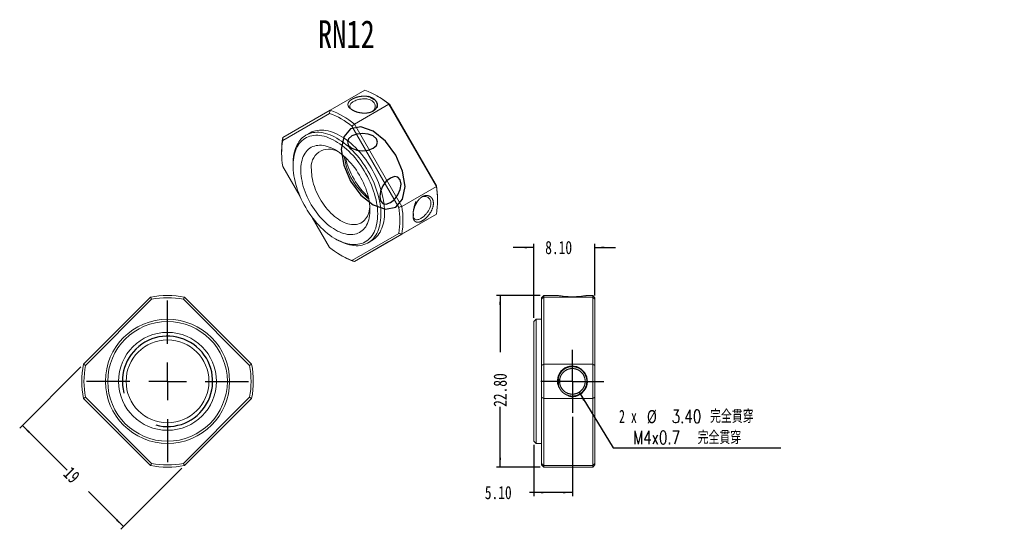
# Model space of a CAD drawing. Header units: millimetres. Extents: x 50 to 312, y 39 to 174.
import ezdxf

# ---------------------------------------------------------------- set-up
doc = ezdxf.new("R2010")
doc.units = ezdxf.units.MM
doc.layers.add('FORMAT', color=7, linetype='Continuous')
doc.styles.add('SLDTEXTSTYLE0', font='TXT', dxfattribs={"width": 0.75})
doc.styles.add('SLDTEXTSTYLE1', font='TXT', dxfattribs={"width": 0.666667})
doc.styles.add('SLDTEXTSTYLE2', font='TXT', dxfattribs={"width": 0.75, "bigfont": 'bigfont'})
doc.dimstyles.new('SLDDIMSTYLE0', dxfattribs={"dimtxt": 3.5, "dimasz": 2.5, "dimexe": 0, "dimexo": 0.0625, "dimgap": 0.875, "dimtad": 0, "dimlfac": 0.5, "dimrnd": 1e-09, "dimzin": 12, "dimdsep": 46, "dimtxsty": 'SLDTEXTSTYLE0', "dimsah": 1, "dimcen": 0.09, "dimadec": 0, "dimazin": 3, "dimtfac": 1, "dimtofl": 0, "dimtmove": 0, "dimatfit": 3, "dimfxl": 1, "dimfrac": 2, "dimtolj": 1, "dimtzin": 12, "dimarcsym": 0})
doc.dimstyles.new('SLDDIMSTYLE1', dxfattribs={"dimtxt": 3.5, "dimasz": 2.5, "dimexe": 0, "dimexo": 0.0625, "dimgap": 0.875, "dimtad": 0, "dimlfac": 0.5, "dimrnd": 1e-09, "dimzin": 4, "dimdsep": 46, "dimtxsty": 'SLDTEXTSTYLE0', "dimsah": 1, "dimcen": 0.09, "dimadec": 0, "dimazin": 1, "dimtfac": 1, "dimtofl": 0, "dimtmove": 0, "dimatfit": 3, "dimfxl": 1, "dimfrac": 2, "dimtolj": 1, "dimtzin": 12, "dimarcsym": 0})
doc.dimstyles.new('SLDDIMSTYLE2', dxfattribs={"dimtxt": 3.5, "dimasz": 2.5, "dimexe": 0, "dimexo": 0.0625, "dimgap": 0.875, "dimtad": 0, "dimlfac": 0.5, "dimrnd": 1e-09, "dimzin": 4, "dimdsep": 46, "dimtxsty": 'SLDTEXTSTYLE0', "dimsah": 1, "dimcen": 0.09, "dimadec": 0, "dimazin": 1, "dimtfac": 1, "dimtmove": 0, "dimatfit": 0, "dimfxl": 1, "dimfrac": 2, "dimtolj": 1, "dimtzin": 12, "dimarcsym": 0})
doc.dimstyles.new('SLDDIMSTYLE3', dxfattribs={"dimtxt": 3.5, "dimasz": 2.5, "dimexe": 0, "dimexo": 0.0625, "dimgap": 0.875, "dimtad": 0, "dimtih": 1, "dimtoh": 1, "dimdec": 0, "dimlfac": 0.5, "dimrnd": 1e-09, "dimzin": 12, "dimdsep": 46, "dimtxsty": 'SLDTEXTSTYLE0', "dimsah": 1, "dimcen": 0, "dimadec": 0, "dimazin": 3, "dimtfac": 1, "dimtofl": 0, "dimtmove": 0, "dimatfit": 3, "dimfxl": 1, "dimfrac": 2, "dimtolj": 1, "dimtzin": 12, "dimarcsym": 0})

# ---------------------------------------------------------------- blocks, each defined once
blk = doc.blocks.new('_D')
at = {"layer": 'FORMAT'}
for p, q in [((66.35, 81.9), (50.12, 65.67)), ((50.82, 66.38), (62.69, 54.52)), ((93.22, 55.03), (76.99, 38.8)), ((77.69, 39.51), (68.36, 48.85))]:
    blk.add_line(p, q, dxfattribs=at)
for points in [[(50.82, 66.38), (52.42, 64.43), (52.77, 64.79)], [(77.69, 39.51), (76.1, 41.45), (75.75, 41.1)]]:
    blk.add_solid(points, dxfattribs=at)
at = {"layer": 'FORMAT', "insert": (63.91, 55.74, -6.3), "char_height": 3.5, "attachment_point": 1, "rotation": 315, "style": 'SLDTEXTSTYLE0'}
blk.add_mtext('19', dxfattribs=at)
blk = doc.blocks.new('SW_CENTERMARKSYMBOL_0')
at = {"layer": 'FORMAT', "color": 0}
for p, q in [((0, 10), (0, 21.5)), ((0, 0), (0, 5)), ((-10, 0), (-21.5, 0)), ((0, 0), (-5, 0)), ((0, 0), (0, -5)), ((0, 0), (5, 0)), ((10, 0), (21.5, 0)), ((0, -10), (0, -21.5))]:
    blk.add_line(p, q, dxfattribs=at)
blk = doc.blocks.new('_D_1')
at = {"layer": 'FORMAT'}
for p, q in [((188.39, 100.89), (176.79, 100.89)), ((177.79, 100.89), (177.79, 85.8)), ((177.79, 55.29), (177.79, 71.31)), ((188.39, 55.29), (176.79, 55.29))]:
    blk.add_line(p, q, dxfattribs=at)
for points in [[(177.79, 100.89), (177.54, 98.39), (178.04, 98.39)], [(177.79, 55.29), (178.04, 57.79), (177.54, 57.79)]]:
    blk.add_solid(points, dxfattribs=at)
at = {"layer": 'FORMAT', "insert": (176.05, 71.31, 0.1), "char_height": 3.5, "attachment_point": 1, "rotation": 90, "style": 'SLDTEXTSTYLE0'}
blk.add_mtext('22.80', dxfattribs=at)
blk = doc.blocks.new('_D_2')
at = {"layer": 'FORMAT'}
for p, q in [((186.79, 113.64), (181.29, 113.64)), ((186.79, 94.99), (186.79, 114.64)), ((202.99, 100.88), (202.99, 114.64)), ((202.99, 113.64), (208.49, 113.64))]:
    blk.add_line(p, q, dxfattribs=at)
for points in [[(186.79, 113.64), (184.29, 113.89), (184.29, 113.39)], [(202.99, 113.64), (205.49, 113.39), (205.49, 113.89)]]:
    blk.add_solid(points, dxfattribs=at)
at = {"layer": 'FORMAT', "insert": (189.77, 115.38, 0.1), "char_height": 3.5, "attachment_point": 1, "style": 'SLDTEXTSTYLE0'}
blk.add_mtext('8.10', dxfattribs=at)
blk = doc.blocks.new('_D_3')
at = {"layer": 'FORMAT'}
for p, q in [((196.99, 68.69), (196.99, 47.58)), ((186.79, 61.19), (186.79, 47.58)), ((186.79, 48.58), (185.61, 48.58)), ((196.99, 48.58), (186.79, 48.58))]:
    blk.add_line(p, q, dxfattribs=at)
for points in [[(186.79, 48.58), (189.29, 48.33), (189.29, 48.83)], [(196.99, 48.58), (194.49, 48.83), (194.49, 48.33)]]:
    blk.add_solid(points, dxfattribs=at)
at = {"layer": 'FORMAT', "insert": (173.72, 50.31, 0.1), "char_height": 3.5, "attachment_point": 1, "style": 'SLDTEXTSTYLE0'}
blk.add_mtext('5.10', dxfattribs=at)
blk = doc.blocks.new('_D_4')
at = {"layer": 'FORMAT'}
for p, q in [((198.76, 75.19), (207.79, 60.41)), ((207.79, 60.41), (252.38, 60.41))]:
    blk.add_line(p, q, dxfattribs=at)
blk.add_solid([(198.76, 75.19), (199.85, 72.92), (200.28, 73.18)], dxfattribs=at)
at = {"layer": 'FORMAT', "char_height": 3.5, "attachment_point": 1}
for s, insert, style in [('2 x', (209.38, 70.53, 0.1), 'SLDTEXTSTYLE1'), ('%%c', (216.79, 70.47, 0.1), 'SLDTEXTSTYLE0'), ('3.40 \\M+18AAE\\M+19153\\M+18AD1\\M+190FA', (223.38, 70.53, 0.1), 'SLDTEXTSTYLE2'), ('M4x0.7  \\M+18AAE\\M+19153\\M+18AD1\\M+190FA', (213.13, 64.92, 0.1), 'SLDTEXTSTYLE2')]:
    blk.add_mtext(s, dxfattribs=dict(at, insert=insert, style=style))
blk = doc.blocks.new('SW_CENTERMARKSYMBOL_1')
at = {"layer": 'FORMAT', "color": 0}
for p, q in [((0, 5), (0, 8.4)), ((0, 0), (0, 5)), ((-5, 0), (-8.4, 0)), ((0, 0), (-5, 0)), ((0, 0), (0, -5)), ((0, 0), (5, 0)), ((5, 0), (8.4, 0)), ((0, -5), (0, -8.4))]:
    blk.add_line(p, q, dxfattribs=at)

msp = doc.modelspace()

# ---------------------------------------------------------------- linework, layer by layer
at = {"color": 7, "linetype": 'Continuous', "lineweight": 15}
for p, q in [((132.652, 150.073), (141.845, 155.38)), ((145.47, 153.657), (145.046, 153.902)), ((132.437, 149.256), (120.016, 142.084)), ((120.049, 142.795), (132.652, 150.073)), ((148.241, 151.687), (139.049, 146.381)), ((160.845, 129.858), (148.241, 151.687)), ((148.457, 151.601), (160.878, 130.087)), ((127.177, 144.025), (126.187, 143.453)), ((150.837, 124.291), (138.416, 145.805)), ((139.049, 146.381), (151.652, 124.551)), ((119.729, 139.287), (119.729, 138.797)), ((120.016, 135.179), (124.619, 127.206)), ((122.769, 135.899), (122.769, 135.409)), ((151.652, 124.551), (160.845, 129.858)), ((161.165, 125.98), (161.165, 126.469)), ((127.833, 121.639), (132.437, 113.665)), ((148.241, 115.193), (160.845, 122.471)), ((160.845, 122.471), (151.652, 117.164)), ((134.01, 115.937), (134.435, 115.692)), ((138.416, 110.214), (150.837, 117.387)), ((151.652, 117.164), (139.049, 109.886)), ((139.049, 109.886), (148.241, 115.193)), ((142.686, 114.874), (143.676, 115.445)), ((135.424, 111.609), (135.848, 111.364)), ((67.057, 82.611), (84.88, 100.435)), ((85.176, 99.882), (67.61, 82.316)), ((111.197, 82.316), (93.631, 99.882)), ((93.927, 100.435), (111.75, 82.611)), ((189.386, 100.888), (188.786, 100.288)), ((188.786, 99.882), (188.786, 100.288)), ((188.786, 82.316), (188.786, 99.882)), ((193.16, 100.888), (189.386, 100.888)), ((189.386, 100.888), (189.386, 100.435)), ((189.386, 100.435), (189.386, 82.611)), ((202.386, 100.435), (189.386, 100.435)), ((202.386, 100.888), (200.812, 100.888)), ((202.986, 100.288), (202.386, 100.888)), ((202.386, 100.435), (202.386, 100.888)), ((202.386, 82.611), (202.386, 100.435)), ((202.986, 100.288), (202.986, 99.882)), ((202.986, 99.882), (202.986, 82.316)), ((187.386, 94.588), (186.786, 93.988)), ((188.786, 94.588), (187.386, 94.588)), ((187.386, 94.588), (187.386, 61.588)), ((186.786, 62.188), (186.786, 93.988)), ((188.786, 73.86), (188.786, 82.316)), ((189.386, 82.611), (189.386, 73.565)), ((189.386, 82.611), (202.386, 82.611)), ((202.386, 73.565), (202.386, 82.611)), ((202.986, 82.316), (202.986, 73.86)), ((84.88, 55.741), (67.057, 73.565)), ((67.61, 73.86), (85.176, 56.294)), ((93.631, 56.294), (111.197, 73.86)), ((111.75, 73.565), (93.927, 55.741)), ((188.786, 56.294), (188.786, 73.86)), ((202.386, 73.565), (189.386, 73.565)), ((189.386, 73.565), (189.386, 55.741)), ((202.386, 55.741), (202.386, 73.565)), ((202.986, 73.86), (202.986, 56.294)), ((186.786, 62.188), (187.386, 61.588)), ((187.386, 61.588), (188.786, 61.588)), ((188.786, 55.888), (188.786, 56.294)), ((188.786, 55.888), (189.386, 55.288)), ((189.386, 55.741), (202.386, 55.741)), ((189.386, 55.741), (189.386, 55.288)), ((189.386, 55.288), (202.386, 55.288)), ((202.386, 55.288), (202.986, 55.888)), ((202.386, 55.288), (202.386, 55.741)), ((202.986, 56.294), (202.986, 55.888))]:
    msp.add_line(p, q, dxfattribs=at)
at = {"color": 7, "linetype": 'Continuous', "lineweight": 15, "flags": 128}
for points in [[(122.769, 135.899), (122.778, 136.427), (122.819, 137.113), (122.892, 137.777), (122.997, 138.418), (123.134, 139.032), (123.303, 139.619), (123.502, 140.176), (123.732, 140.703), (123.992, 141.198), (124.281, 141.659), (124.599, 142.086), (124.943, 142.476), (125.315, 142.83), (125.711, 143.145), (126.132, 143.421), (126.576, 143.658), (127.042, 143.854), (127.529, 144.009), (128.035, 144.123), (128.558, 144.195), (129.098, 144.225), (129.653, 144.213), (130.222, 144.16), (130.802, 144.064), (131.392, 143.927), (131.991, 143.749), (132.596, 143.53), (133.207, 143.271), (133.821, 142.973), (134.436, 142.636)], [(143.676, 115.445), (143.731, 115.477), (144.152, 115.754), (144.548, 116.069), (144.919, 116.422), (145.264, 116.813), (145.581, 117.239), (145.87, 117.7), (146.13, 118.195), (146.36, 118.722), (146.56, 119.28), (146.729, 119.867), (146.866, 120.481), (146.971, 121.121), (147.044, 121.785), (147.084, 122.472), (147.093, 123.178), (147.068, 123.903), (147.011, 124.644), (146.922, 125.399), (146.801, 126.167), (146.648, 126.944), (146.464, 127.729), (146.249, 128.52), (146.004, 129.314), (145.73, 130.109), (145.426, 130.903), (145.095, 131.694), (144.737, 132.479), (144.353, 133.257), (143.944, 134.025), (143.511, 134.781), (143.056, 135.523), (142.58, 136.249), (142.083, 136.957), (141.568, 137.644), (141.036, 138.31), (140.489, 138.951), (139.927, 139.567), (139.352, 140.156), (138.767, 140.715), (138.172, 141.244), (137.57, 141.741), (136.962, 142.204), (136.349, 142.633), (135.734, 143.025), (135.118, 143.381), (134.503, 143.699), (133.891, 143.977), (133.283, 144.216), (132.68, 144.415), (132.086, 144.572), (131.5, 144.689), (130.926, 144.763), (130.364, 144.796), (129.816, 144.787), (129.284, 144.736), (128.769, 144.643), (128.273, 144.508), (127.797, 144.332), (127.341, 144.116), (127.177, 144.025)], [(134.012, 141.902), (133.409, 142.231), (132.807, 142.523), (132.209, 142.775), (131.616, 142.987), (131.029, 143.158), (130.452, 143.289), (129.885, 143.378), (129.329, 143.425), (128.787, 143.431), (128.26, 143.394), (127.75, 143.316), (127.258, 143.197), (126.785, 143.036), (126.333, 142.835), (125.904, 142.593), (125.497, 142.312), (125.115, 141.993), (124.759, 141.635), (124.43, 141.241), (124.128, 140.812), (123.855, 140.348), (123.611, 139.851), (123.397, 139.323), (123.213, 138.765), (123.061, 138.178), (122.94, 137.565), (122.851, 136.927), (122.794, 136.265), (122.77, 135.583), (122.778, 134.881), (122.819, 134.162), (122.892, 133.428), (122.996, 132.681), (123.133, 131.923), (123.301, 131.156), (123.5, 130.383), (123.729, 129.606), (123.988, 128.827), (124.275, 128.048), (124.591, 127.272), (124.934, 126.5), (125.303, 125.735), (125.697, 124.98), (126.116, 124.235), (126.557, 123.505), (127.019, 122.79), (127.502, 122.092), (128.003, 121.414), (128.522, 120.758), (129.056, 120.126), (129.605, 119.519), (130.167, 118.938), (130.739, 118.387), (131.322, 117.866), (131.911, 117.377), (132.507, 116.921), (133.107, 116.5), (133.71, 116.115), (134.314, 115.766), (134.917, 115.455), (135.517, 115.184), (136.113, 114.952), (136.703, 114.76), (137.285, 114.609), (137.857, 114.499), (138.419, 114.43), (138.968, 114.404), (139.502, 114.419), (140.021, 114.477), (140.523, 114.575), (141.005, 114.716), (141.468, 114.897), (141.909, 115.118), (142.327, 115.38), (142.721, 115.68), (143.09, 116.019), (143.433, 116.394), (143.749, 116.806), (144.037, 117.253), (144.295, 117.733), (144.525, 118.246), (144.723, 118.79), (144.891, 119.362), (145.028, 119.962), (145.133, 120.588), (145.206, 121.238), (145.246, 121.911), (145.254, 122.603), (145.23, 123.314), (145.173, 124.04), (145.084, 124.781), (144.964, 125.534), (144.811, 126.297), (144.628, 127.067), (144.414, 127.842), (144.17, 128.621), (143.896, 129.4), (143.594, 130.178), (143.265, 130.952), (142.909, 131.721), (142.527, 132.481), (142.121, 133.231), (141.691, 133.969), (141.239, 134.692), (140.766, 135.399), (140.274, 136.087), (139.764, 136.754), (139.237, 137.398), (138.695, 138.018), (138.14, 138.612), (137.572, 139.178), (136.995, 139.715), (136.409, 140.22), (135.816, 140.692), (135.217, 141.131), (134.616, 141.535), (134.012, 141.902)], [(134.436, 142.636), (135.052, 142.262), (135.666, 141.851), (136.277, 141.405), (136.882, 140.925), (137.481, 140.412), (138.071, 139.868), (138.651, 139.294), (139.219, 138.691), (139.774, 138.062), (140.314, 137.408), (140.838, 136.732), (141.344, 136.034), (141.831, 135.317), (142.297, 134.583), (142.741, 133.833), (143.162, 133.071), (143.558, 132.298), (143.929, 131.516), (144.274, 130.727), (144.591, 129.935), (144.881, 129.14), (145.14, 128.345), (145.37, 127.552), (145.57, 126.764), (145.739, 125.983), (145.876, 125.21), (145.981, 124.448), (146.054, 123.7), (146.095, 122.967), (146.103, 122.251), (146.078, 121.554), (146.021, 120.879), (145.932, 120.226), (145.811, 119.599), (145.658, 118.998), (145.474, 118.426), (145.259, 117.883), (145.014, 117.372), (144.74, 116.894), (144.436, 116.45), (144.105, 116.041), (143.747, 115.669), (143.363, 115.335), (142.954, 115.039), (142.521, 114.783), (142.066, 114.566), (141.59, 114.39), (141.093, 114.256), (140.578, 114.163), (140.046, 114.112), (139.499, 114.102), (138.937, 114.135), (138.362, 114.21), (137.777, 114.326), (137.183, 114.484), (136.58, 114.682), (135.972, 114.921), (135.359, 115.2), (134.744, 115.518), (134.435, 115.692)], [(134.012, 139.534), (134.557, 139.201), (135.099, 138.832), (135.638, 138.428), (136.171, 137.99), (136.697, 137.521), (137.213, 137.022), (137.718, 136.494), (138.21, 135.939), (138.687, 135.36), (139.147, 134.758), (139.59, 134.136), (140.013, 133.495), (140.415, 132.839), (140.795, 132.168), (141.15, 131.486), (141.481, 130.795), (141.785, 130.098), (142.062, 129.396), (142.311, 128.693), (142.531, 127.99), (142.72, 127.291), (142.879, 126.598), (143.007, 125.912), (143.104, 125.237), (143.168, 124.576), (143.2, 123.929), (143.2, 123.3), (143.168, 122.69), (143.104, 122.103), (143.007, 121.539), (142.879, 121.002), (142.72, 120.492), (142.531, 120.012), (142.311, 119.563), (142.062, 119.147), (141.785, 118.765), (141.481, 118.419), (141.15, 118.109), (140.795, 117.838), (140.415, 117.606), (140.013, 117.413), (139.59, 117.261), (139.147, 117.15), (138.687, 117.08), (138.21, 117.052), (137.718, 117.065), (137.213, 117.12), (136.697, 117.217), (136.171, 117.354), (135.638, 117.532), (135.099, 117.75), (134.557, 118.008), (134.012, 118.304), (133.468, 118.637), (132.925, 119.006), (132.386, 119.41), (131.853, 119.847), (131.327, 120.316), (130.811, 120.816), (130.306, 121.344), (129.815, 121.898), (129.338, 122.477), (128.877, 123.079), (128.434, 123.701), (128.011, 124.342), (127.609, 124.999), (127.23, 125.669), (126.874, 126.351), (126.543, 127.042), (126.239, 127.739), (125.962, 128.441), (125.713, 129.144), (125.494, 129.847), (125.304, 130.546), (125.145, 131.24), (125.017, 131.925), (124.921, 132.6), (124.856, 133.262), (124.824, 133.908), (124.824, 134.538), (124.856, 135.147), (124.921, 135.734), (125.017, 136.298), (125.145, 136.836), (125.304, 137.345), (125.494, 137.826), (125.713, 138.275), (125.962, 138.691), (126.239, 139.072), (126.543, 139.419), (126.874, 139.728), (127.23, 139.999), (127.609, 140.231), (128.011, 140.424), (128.434, 140.576), (128.877, 140.687), (129.338, 140.757), (129.815, 140.786), (130.306, 140.772), (130.811, 140.717), (131.327, 140.621), (131.853, 140.483), (132.386, 140.305), (132.925, 140.087), (133.468, 139.829), (134.012, 139.534)], [(127.648, 134.225), (127.664, 133.634), (127.713, 133.027), (127.795, 132.406), (127.908, 131.774), (128.053, 131.133), (128.228, 130.487), (128.434, 129.837), (128.669, 129.187), (128.933, 128.539), (129.224, 127.896), (129.541, 127.261), (129.882, 126.636), (130.247, 126.024), (130.633, 125.428), (131.04, 124.85), (131.465, 124.292), (131.906, 123.758), (132.363, 123.248), (132.832, 122.765), (133.312, 122.312), (133.801, 121.89), (134.297, 121.5), (134.797, 121.146), (135.3, 120.827), (135.804, 120.546), (136.306, 120.303), (136.805, 120.1), (137.297, 119.937), (137.782, 119.815), (138.257, 119.735), (138.72, 119.697), (139.169, 119.701), (139.603, 119.747), (140.019, 119.835), (140.415, 119.964), (140.791, 120.134), (141.144, 120.345), (141.474, 120.595), (141.778, 120.884), (142.055, 121.209), (142.305, 121.57), (142.525, 121.966), (142.716, 122.394), (142.876, 122.853), (143.005, 123.341), (143.103, 123.855), (143.168, 124.395), (143.175, 124.48)]]:
    msp.add_lwpolyline(points, dxfattribs=at)
at = {"color": 7, "linetype": 'Continuous', "lineweight": 15}
for radius in [16.5, 15.9, 13, 11]:
    msp.add_circle((89.403, 78.088), radius, dxfattribs=at)
for centre, radius, start, end in [((134.511, 135.29), 21.387, 50.05909, 69.94629), ((133.419, 132.953), 23.955, 51.11747, 59.7989), ((125.155, 129.738), 20.832, 50.46486, 69.54051), ((125.319, 129.983), 21.387, 50.05909, 69.94629), ((138.094, 139.378), 18.365, 169.27732, 180.28522), ((140.565, 138.631), 20.838, 170.46372, 189.53628), ((132.298, 135.039), 4.721, 58.70892, 189.92839), ((153.743, 140.309), 17.559, 188.1306, 231.86402), ((157.504, 142.48), 21.413, 193.31141, 226.68322), ((139.774, 126.165), 21.392, 350.05801, 9.94199), ((137.206, 126.387), 23.959, 0.19619, 8.88405), ((130.287, 120.839), 20.838, 350.46372, 9.53628), ((130.581, 120.858), 21.392, 350.05801, 9.94199), ((145.698, 129.732), 20.832, 230.46486, 249.54051), ((145.251, 127.524), 18.696, 239.80739, 250.62826), ((89.403, 78.088), 22.8, 78.55731, 101.44269), ((89.403, 78.088), 22.2, 79.02138, 100.97862), ((89.403, 78.088), 22.8, 168.55731, 191.44269), ((89.403, 78.088), 22.2, 169.02138, 190.97862), ((89.403, 78.088), 22.2, 349.02138, 10.97862), ((89.403, 78.088), 22.8, 348.55731, 11.44269), ((89.403, 78.088), 22.8, 258.55731, 281.44269), ((89.403, 78.088), 22.2, 259.02138, 280.97862)]:
    msp.add_arc(centre, radius, start, end, dxfattribs=at)
for points, knots in [([(142.716, 153.789), (143.993, 153.312), (144.896, 152.528), (145.153, 151.643), (145.031, 150.877), (144.649, 150.279), (144.079, 149.843), (143.427, 149.545), (142.754, 149.376), (142.025, 149.296), (141.016, 149.32), (139.734, 149.551), (138.455, 150.117), (137.55, 150.811), (137.296, 151.506), (137.419, 152.1), (137.802, 152.591), (138.372, 152.995), (139.024, 153.316), (139.698, 153.548), (140.427, 153.719), (141.437, 153.841), (142.716, 153.789), (143.993, 153.312), (144.896, 152.528)], [-0.1567239, -0.1256301, -0.0629018, 0, 0.0630264, 0.1257751, 0.1679993, 0.2083801, 0.250065, 0.2807231, 0.3119447, 0.3431471, 0.3742162, 0.4370291, 0.5001604, 0.5630615, 0.6258091, 0.6680911, 0.7084853, 0.7501355, 0.7808171, 0.8120666, 0.8432761, 0.8743699, 0.9370982, 1, 1.0630264, 1.1257751, 1.1679993]), ([(143.629, 152.66), (143.494, 152.728), (143.205, 152.876), (142.66, 153.031), (141.989, 153.126), (141.225, 153.118), (140.461, 153.007), (139.787, 152.827), (139.246, 152.616), (138.812, 152.393), (138.441, 152.152), (138.121, 151.867), (137.884, 151.521), (137.792, 151.138), (137.889, 150.758), (138.048, 150.487), (138.195, 150.359), (138.219, 150.338)], [0, 0, 0, 0, 0.0563461, 0.1211939, 0.1945803, 0.2765265, 0.3590472, 0.4326699, 0.4974143, 0.5533163, 0.6092607, 0.6740196, 0.7476291, 0.8301092, 0.9121378, 0.98556, 1, 1, 1, 1]), ([(143.812, 149.742), (143.869, 149.78), (144.064, 149.91), (144.325, 150.205), (144.567, 150.634), (144.655, 151.135), (144.567, 151.636), (144.33, 152.066), (144.015, 152.409), (143.751, 152.58), (143.629, 152.66)], [0, 0, 0, 0, 0.0507641, 0.1742028, 0.3145644, 0.4718867, 0.6284061, 0.7685664, 0.8924077, 1, 1, 1, 1]), ([(154.739, 121.042), (154.592, 122.17), (154.741, 123.562), (155.214, 124.87), (155.789, 125.896), (156.406, 126.63), (157.041, 127.103), (157.645, 127.374), (158.183, 127.465), (158.695, 127.42), (159.306, 127.166), (159.901, 126.538), (160.128, 125.364), (159.901, 124.017), (159.261, 122.805), (158.536, 121.865), (157.826, 121.184), (157.164, 120.727), (156.58, 120.446), (156.097, 120.324), (155.664, 120.323), (155.18, 120.505), (154.739, 121.042), (154.592, 122.17), (154.741, 123.562)], [-0.1567239, -0.1256301, -0.0629018, 0, 0.0630264, 0.1257751, 0.1679993, 0.2083801, 0.250065, 0.2807231, 0.3119447, 0.3431471, 0.3742162, 0.4370291, 0.5001604, 0.5630615, 0.6258091, 0.6680911, 0.7084853, 0.7501355, 0.7808171, 0.8120666, 0.8432761, 0.8743699, 0.9370982, 1, 1.0630264, 1.1257751, 1.1679993]), ([(154.665, 121.854), (154.671, 121.823), (154.708, 121.632), (154.863, 121.359), (155.143, 121.084), (155.52, 120.972), (155.937, 121.003), (156.345, 121.137), (156.738, 121.337), (157.149, 121.601), (157.602, 121.963), (158.094, 122.457), (158.573, 123.063), (158.962, 123.721), (159.218, 124.349), (159.352, 124.898), (159.393, 125.379), (159.353, 125.833), (159.219, 126.281), (158.963, 126.701), (158.574, 127.028), (158.095, 127.202), (157.604, 127.209), (157.194, 127.122), (156.959, 127.005), (156.874, 126.962)], [0, 0, 0, 0, 0.0092408, 0.0570639, 0.1104652, 0.1642408, 0.2122179, 0.2544094, 0.2908387, 0.3272956, 0.3694965, 0.417465, 0.4712142, 0.5246691, 0.5725156, 0.6147673, 0.6514481, 0.6882989, 0.7306828, 0.778624, 0.8321364, 0.8858483, 0.9337826, 0.9759523, 1, 1, 1, 1]), ([(200.812, 100.888), (200.799, 100.885), (200.774, 100.88), (200.553, 100.841), (200.197, 100.786), (199.707, 100.72), (199.125, 100.651), (198.465, 100.594), (197.868, 100.563), (197.371, 100.551), (196.867, 100.547), (196.234, 100.558), (195.512, 100.597), (194.843, 100.653), (194.259, 100.72), (193.775, 100.786), (193.417, 100.841), (193.198, 100.88), (193.173, 100.885), (193.16, 100.888)], [0, 0, 0, 0, 0.064446, 0.1263057, 0.1880228, 0.2520575, 0.3158749, 0.3767708, 0.437354, 0.4684024, 0.5003469, 0.5614927, 0.6237626, 0.685994, 0.7479595, 0.8120568, 0.873843, 0.9357924, 1, 1, 1, 1]), ([(193.335, 76.547), (193.071, 78.089), (193.338, 79.632), (194.124, 80.782), (195.042, 81.528), (195.98, 81.925), (196.898, 82.036), (197.737, 81.954), (198.459, 81.724), (199.129, 81.363), (199.903, 80.709), (200.635, 79.629), (200.901, 78.086), (200.635, 76.541), (199.847, 75.393), (198.928, 74.648), (197.989, 74.251), (197.072, 74.14), (196.232, 74.222), (195.51, 74.453), (194.841, 74.815), (194.067, 75.469), (193.335, 76.547), (193.071, 78.089), (193.338, 79.632)], [-0.1567239, -0.1256301, -0.0629018, 0, 0.0630264, 0.1257751, 0.1679993, 0.2083801, 0.250065, 0.2807231, 0.3119447, 0.3431471, 0.3742162, 0.4370291, 0.5001604, 0.5630615, 0.6258091, 0.6680911, 0.7084853, 0.7501355, 0.7808171, 0.8120666, 0.8432761, 0.8743699, 0.9370982, 1, 1.0630264, 1.1257751, 1.1679993]), ([(193.617, 78.661), (193.566, 78.022), (193.646, 77.295), (193.953, 76.452), (194.544, 75.646), (195.35, 75.055), (196.194, 74.748), (197.125, 74.645), (198.262, 74.84), (199.335, 75.52), (200.017, 76.449), (200.325, 77.292), (200.429, 78.226), (200.233, 79.367), (199.55, 80.442), (198.62, 81.122), (197.776, 81.429), (196.846, 81.53), (195.709, 81.335), (194.706, 80.7), (194.084, 79.913), (193.775, 79.27), (193.617, 78.661), (193.566, 78.022), (193.646, 77.295)], [-0.0882238, -0.0549469, -0.0255445, 0, 0.0348412, 0.0765158, 0.1250464, 0.1738884, 0.2156031, 0.2502111, 0.3046601, 0.3749072, 0.4234827, 0.4651648, 0.4999757, 0.5548212, 0.6248878, 0.6736742, 0.7153591, 0.7499632, 0.8043701, 0.8746154, 0.9117762, 0.9450531, 0.9744555, 1, 1.0348412, 1.0765158, 1.1250464])]:
    msp.add_open_spline(points, degree=3, knots=knots, dxfattribs=at)
for points in [[(132.652, 150.073), (132.581, 149.801), (132.509, 149.529), (132.437, 149.256)], [(148.241, 151.687), (148.313, 151.659), (148.385, 151.63), (148.457, 151.601)], [(139.049, 146.381), (138.838, 146.189), (138.627, 145.997), (138.416, 145.805)], [(120.049, 142.795), (120.038, 142.558), (120.027, 142.321), (120.016, 142.084)], [(160.845, 129.858), (160.856, 129.934), (160.867, 130.011), (160.878, 130.087)], [(151.652, 124.551), (151.381, 124.464), (151.109, 124.377), (150.837, 124.291)], [(151.652, 117.164), (151.381, 117.239), (151.109, 117.313), (150.837, 117.387)], [(138.416, 110.214), (138.627, 110.105), (138.838, 109.995), (139.049, 109.886)], [(84.88, 100.435), (84.979, 100.251), (85.077, 100.066), (85.176, 99.882)], [(93.927, 100.435), (93.828, 100.251), (93.729, 100.066), (93.631, 99.882)], [(189.386, 100.435), (189.186, 100.251), (188.986, 100.066), (188.786, 99.882)], [(202.386, 100.435), (202.586, 100.251), (202.786, 100.066), (202.986, 99.882)], [(67.057, 82.611), (67.241, 82.512), (67.425, 82.414), (67.61, 82.316)], [(111.75, 82.611), (111.566, 82.512), (111.382, 82.414), (111.197, 82.316)], [(189.386, 82.611), (189.186, 82.512), (188.986, 82.414), (188.786, 82.316)], [(202.386, 82.611), (202.586, 82.512), (202.786, 82.414), (202.986, 82.316)], [(67.057, 73.565), (67.241, 73.664), (67.425, 73.762), (67.61, 73.86)], [(111.75, 73.565), (111.566, 73.664), (111.382, 73.762), (111.197, 73.86)], [(189.386, 73.565), (189.186, 73.664), (188.986, 73.762), (188.786, 73.86)], [(202.986, 73.86), (202.786, 73.762), (202.586, 73.664), (202.386, 73.565)], [(84.88, 55.741), (84.979, 55.925), (85.077, 56.11), (85.176, 56.294)], [(93.631, 56.294), (93.729, 56.11), (93.828, 55.925), (93.927, 55.741)], [(188.786, 56.294), (188.986, 56.11), (189.186, 55.925), (189.386, 55.741)], [(202.386, 55.741), (202.586, 55.925), (202.786, 56.11), (202.986, 56.294)]]:
    msp.add_open_spline(points, degree=3, dxfattribs=at)
at = {"layer": 'FORMAT', "flags": 128}
for points in [[(144.053, 144.514), (140.806, 145.642), (138.053, 145.107), (136.214, 142.99), (135.568, 139.614), (136.214, 135.491), (138.053, 131.25), (140.806, 127.537), (144.053, 124.917), (147.3, 123.788), (150.053, 124.323), (151.892, 126.44), (152.538, 129.817), (151.892, 133.939), (150.053, 138.18), (147.3, 141.893), (144.053, 144.514)], [(144.053, 143.257), (142.755, 143.758), (141.225, 143.934), (139.694, 143.758), (138.396, 143.257), (137.529, 142.508), (137.225, 141.624), (137.529, 140.741), (138.396, 139.992), (139.694, 139.491), (141.225, 139.315), (142.755, 139.491), (144.053, 139.992), (144.92, 140.741), (145.225, 141.624), (144.92, 142.508), (144.053, 143.257)], [(151.45, 130.445), (151.235, 131.57), (150.622, 132.276), (149.704, 132.454), (148.622, 132.078), (147.54, 131.205), (146.622, 129.967), (146.009, 128.553), (145.794, 127.179), (146.009, 126.054), (146.622, 125.348), (147.54, 125.17), (148.622, 125.546), (149.704, 126.419), (150.622, 127.657), (151.235, 129.071), (151.45, 130.445)]]:
    msp.add_lwpolyline(points, dxfattribs=at)
at = {"layer": 'FORMAT'}
for centre, radius in [((89.403, 78.088), 12), ((196.986, 78.088), 4)]:
    msp.add_arc(centre, radius, 255, 195, dxfattribs=at)

# ---------------------------------------------------------------- block references
for name, p in [('SW_CENTERMARKSYMBOL_0', (89.403, 78.088)), ('SW_CENTERMARKSYMBOL_1', (196.986, 78.088))]:
    msp.add_blockref(name, p, dxfattribs=at)

# ---------------------------------------------------------------- texts
at = {"layer": 'FORMAT', "insert": (129.362, 173.986), "char_height": 7.4083, "attachment_point": 1, "style": 'SLDTEXTSTYLE0'}
msp.add_mtext('RN12', dxfattribs=at)

# ---------------------------------------------------------------- dimensions: what is measured, and where the dimension line sits
at = {"layer": 'FORMAT'}
for base, p1, p2, dimstyle, picture, middle in [((186.786, 113.644), (202.986, 99.882), (186.786, 93.988), 'SLDDIMSTYLE2', '_D_2', (195.713, 113.644)), ((196.986, 48.581), (186.786, 62.188), (196.986, 69.688), 'SLDDIMSTYLE1', '_D_3', (179.664, 48.581))]:
    dim = msp.add_linear_dim(base=base, p1=p1, p2=p2, dimstyle=dimstyle, dxfattribs=at)
    dim.commit()
    dim.dimension.update_dxf_attribs({"geometry": picture, "text_midpoint": middle, "dimtype": 160})
for base, p1, p2, angle, dimstyle, picture, middle in [((177.786, 55.288), (189.386, 100.888), (189.386, 55.288), 90, 'SLDDIMSTYLE1', '_D_1', (177.786, 78.555)), ((77.695, 39.509), (67.057, 82.611), (93.927, 55.741), 315, 'SLDDIMSTYLE0', '_D', (65.522, 51.682))]:
    dim = msp.add_linear_dim(base=base, p1=p1, p2=p2, angle=angle, dimstyle=dimstyle, dxfattribs=at)
    dim.commit()
    dim.dimension.update_dxf_attribs({"geometry": picture, "text_midpoint": middle, "dimtype": 160})
dim = msp.add_diameter_dim_2p(p1=(195.213, 80.989), p2=(198.759, 75.187), text='<> x %%c 3.40 完全貫穿\\PM4x0.7  完全貫穿\\P', dimstyle='SLDDIMSTYLE3', override={"dimpost": '<>'}, dxfattribs=at)
dim.commit()
dim.dimension.update_dxf_attribs({"geometry": '_D_4', "text_midpoint": (230.878, 65.99), "dimtype": 163})

doc.saveas('drawing.dxf')
